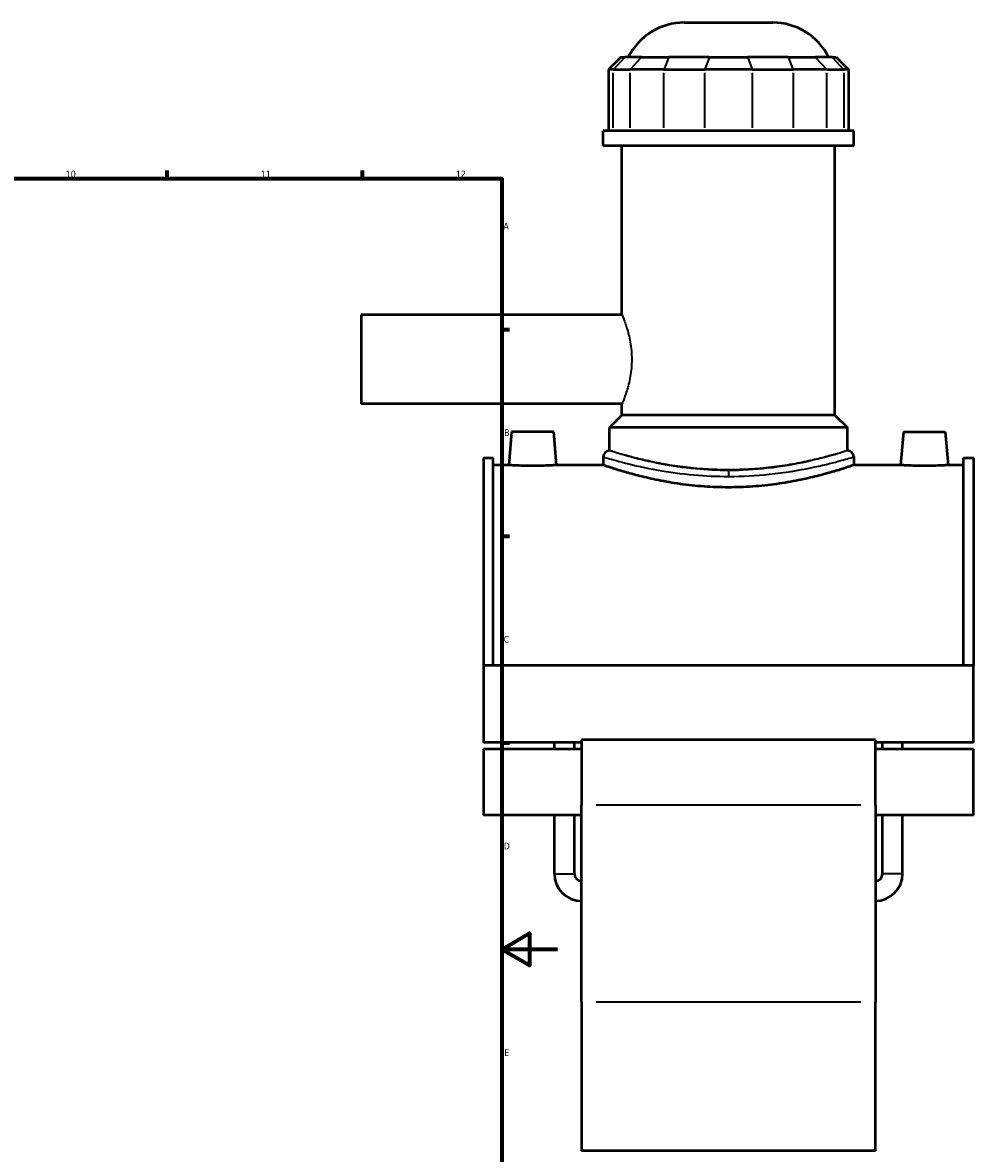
# Model space of a CAD drawing. Header units: millimetres. Extents: x -270 to 990, y -132 to 1191.
# Tile 6 of 7: x 649 to 990, y 224 to 630. Entities that reach past the tile are written whole.
import ezdxf

# ---------------------------------------------------------------- set-up
doc = ezdxf.new("R2010")
doc.units = ezdxf.units.MM
for name, color, linetype, lineweight in [('Border (ANSI)', 7, 'Continuous', 70), ('Visible (ANSI)', 7, 'Continuous', 50), ('Visible Narrow (ANSI)', 7, 'Continuous', 35)]:
    doc.layers.add(name, color=color, linetype=linetype, lineweight=lineweight)
doc.styles.add('Note Text (ANSI)', font='tahoma.ttf')

# ---------------------------------------------------------------- blocks, each defined once
blk = doc.blocks.new('Borders Default Border')
at = {"layer": 'Border (ANSI)'}
for p, q in [((700.83, 574), (700.83, 576.8)), ((770.92, 574), (770.92, 576.8)), ((821, 519.75), (823.8, 519.75)), ((821, 445.5), (823.8, 445.5)), ((821, 371.25), (823.8, 371.25))]:
    blk.add_line(p, q, dxfattribs=at)
at = {"layer": 'Border (ANSI)', "flags": 128}
for points in [[(20, 20), (20, 574), (821, 574), (821, 20), (20, 20)], [(841, 297), (821, 297), (831, 302.77), (831, 291.23), (821, 297)]]:
    blk.add_lwpolyline(points, dxfattribs=at)
at = {"layer": 'Border (ANSI)', "color": 5, "true_color": 0x0000ff, "char_height": 2.4, "attachment_point": 7, "style": 'Note Text (ANSI)'}
for s, insert in [('10', (664.35, 574.35)), ('11', (734.43, 574.4)), ('12', (804.52, 574.4)), ('A', (821.58, 555.68)), ('B', (821.87, 481.43)), ('C', (821.71, 407.13)), ('D', (821.72, 332.93)), ('E', (821.91, 258.68))]:
    blk.add_mtext(s, dxfattribs=dict(at, insert=insert))

msp = doc.modelspace()

# ---------------------------------------------------------------- linework, layer by layer
at = {"layer": 'Visible (ANSI)'}
for p, q in [((886.55, 629.99), (918.35, 629.99)), ((863.8, 617.6), (859.3, 613.1)), ((863.8, 617.6), (865.17, 617.6)), ((871.22, 617.6), (865.17, 617.6)), ((871.22, 617.6), (880.96, 617.6)), ((895.56, 617.6), (880.96, 617.6)), ((895.56, 617.6), (909.34, 617.6)), ((923.94, 617.6), (909.34, 617.6)), ((923.94, 617.6), (933.68, 617.6)), ((939.72, 617.6), (933.68, 617.6)), ((939.72, 617.6), (941.09, 617.6)), ((941.09, 617.6), (945.59, 613.1)), ((861.01, 613.1), (859.3, 613.1)), ((859.3, 613.1), (859.3, 591.05)), ((861.01, 613.1), (867.06, 613.1)), ((879.24, 613.1), (867.06, 613.1)), ((879.24, 613.1), (893.84, 613.1)), ((911.06, 613.1), (893.84, 613.1)), ((911.06, 613.1), (925.66, 613.1)), ((937.83, 613.1), (925.66, 613.1)), ((937.83, 613.1), (943.88, 613.1)), ((945.59, 613.1), (943.88, 613.1)), ((945.59, 613.1), (945.59, 591.05)), ((947.45, 591.05), (857.45, 591.05)), ((857.45, 585.74), (857.45, 591.05)), ((947.45, 585.74), (947.45, 591.05)), ((947.45, 585.74), (857.45, 585.74)), ((864.2, 524.99), (864.2, 585.74)), ((940.7, 488.99), (940.7, 585.74)), ((770.45, 524.99), (770.45, 492.99)), ((864.2, 524.99), (770.45, 524.99)), ((864.2, 492.99), (770.45, 492.99)), ((864.2, 488.99), (864.2, 492.99)), ((864.2, 488.99), (859.7, 484.49)), ((940.7, 488.99), (864.2, 488.99)), ((940.7, 488.99), (945.2, 484.49)), ((945.2, 484.49), (859.7, 484.49)), ((859.7, 476.21), (859.7, 484.49)), ((945.2, 476.21), (945.2, 484.49)), ((824.55, 482.99), (823.5, 470.99)), ((839.55, 482.99), (824.55, 482.99)), ((839.55, 482.99), (840.6, 470.99)), ((965.35, 482.99), (964.3, 470.99)), ((965.35, 482.99), (980.35, 482.99)), ((980.35, 482.99), (981.4, 470.99)), ((814.45, 473.6), (814.45, 398.97)), ((814.45, 473.6), (817.97, 473.6)), ((817.97, 398.97), (817.97, 473.6)), ((857.45, 473.96), (857.45, 470.99)), ((947.45, 473.96), (947.45, 470.99)), ((986.93, 398.97), (986.93, 473.6)), ((986.93, 473.6), (990.45, 473.6)), ((990.45, 473.6), (990.45, 398.97)), ((823.5, 470.99), (817.97, 470.99)), ((857.45, 470.99), (840.6, 470.99)), ((964.3, 470.99), (947.45, 470.99)), ((986.93, 470.99), (981.4, 470.99)), ((814.45, 398.97), (814.45, 371.28)), ((990.45, 398.97), (814.45, 398.97)), ((990.45, 371.28), (990.45, 398.97)), ((849.65, 371.28), (814.45, 371.28)), ((839.89, 368.87), (839.89, 371.28)), ((847.09, 368.87), (847.09, 371.28)), ((849.65, 372.24), (849.65, 348.8)), ((955.25, 372.24), (849.65, 372.24)), ((955.25, 348.8), (955.25, 372.24)), ((990.45, 371.28), (955.25, 371.28)), ((957.81, 368.87), (957.81, 371.28)), ((965.01, 368.87), (965.01, 371.28)), ((814.45, 368.87), (814.45, 345.16)), ((849.65, 368.87), (814.45, 368.87)), ((990.45, 368.87), (955.25, 368.87)), ((990.45, 345.16), (990.45, 368.87)), ((849.65, 278.03), (849.65, 348.8)), ((955.25, 348.8), (955.25, 278.03)), ((849.65, 345.16), (814.45, 345.16)), ((839.89, 324.15), (839.89, 345.16)), ((847.09, 324.15), (847.09, 345.16)), ((990.45, 345.16), (955.25, 345.16)), ((957.81, 324.15), (957.81, 345.16)), ((965.01, 324.15), (965.01, 345.16)), ((849.65, 278.03), (849.65, 224.61)), ((955.25, 224.61), (955.25, 278.03)), ((955.25, 224.61), (849.65, 224.61))]:
    msp.add_line(p, q, dxfattribs=at)
for centre, radius, start, end in [((886.55, 607.49), 22.5, 90, 153.2991), ((918.35, 607.49), 22.5, 26.7009, 90), ((859.7, 473.96), 2.25, 90, 180), ((945.2, 473.96), 2.25, 0, 90), ((849.65, 324.15), 9.76, 180, 270), ((849.65, 324.15), 2.56, 180, 270), ((955.25, 324.15), 9.76, 270, 0), ((955.25, 324.15), 2.56, 270, 0)]:
    msp.add_arc(centre, radius, start, end, dxfattribs=at)
for points, knots in [([(832.05, 470.71), (830.97, 470.71), (829.83, 470.72), (827.72, 470.78), (826.76, 470.81), (825.24, 470.88), (824.58, 470.92), (823.71, 470.98), (823.5, 470.99), (823.5, 470.99)], [2.581013, 2.581013, 2.581013, 2.581013, 2.903746, 2.903746, 3.226479, 3.226479, 3.548999, 3.548999, 3.87152, 3.87152, 3.87152, 3.87152]), ([(840.6, 470.99), (840.6, 470.99), (840.38, 470.98), (839.51, 470.92), (838.86, 470.88), (837.34, 470.81), (836.38, 470.78), (834.27, 470.72), (833.12, 470.71), (832.05, 470.71)], [6.452533, 6.452533, 6.452533, 6.452533, 6.775053, 6.775053, 7.097574, 7.097574, 7.420306, 7.420306, 7.743039, 7.743039, 7.743039, 7.743039]), ([(902.45, 462.99), (899.6, 462.99), (896.66, 463.09), (890.82, 463.5), (887.93, 463.81), (882.39, 464.59), (879.75, 465.05), (874.86, 466.03), (872.61, 466.55), (868.64, 467.55), (866.78, 468.06), (863.48, 469.02), (862.05, 469.47), (859.75, 470.21), (858.87, 470.5), (857.72, 470.89), (857.45, 470.99), (857.45, 470.99)], [0, 0, 0, 0, 0.855423, 0.855423, 1.710845, 1.710845, 2.566268, 2.566268, 3.421691, 3.421691, 4.276655, 4.276655, 5.13162, 5.13162, 5.986585, 5.986585, 6.84155, 6.84155, 6.84155, 6.84155]), ([(947.45, 470.99), (947.45, 470.99), (947.17, 470.89), (946.02, 470.5), (945.15, 470.21), (942.84, 469.47), (941.41, 469.02), (938.12, 468.06), (936.25, 467.55), (932.28, 466.55), (930.04, 466.03), (925.15, 465.05), (922.5, 464.59), (916.97, 463.81), (914.07, 463.5), (908.24, 463.09), (905.3, 462.99), (902.45, 462.99)], [20.524649, 20.524649, 20.524649, 20.524649, 21.379614, 21.379614, 22.234578, 22.234578, 23.089543, 23.089543, 23.944508, 23.944508, 24.79993, 24.79993, 25.655353, 25.655353, 26.510776, 26.510776, 27.366198, 27.366198, 27.366198, 27.366198]), ([(972.85, 470.71), (971.77, 470.71), (970.63, 470.72), (968.52, 470.78), (967.56, 470.81), (966.04, 470.88), (965.38, 470.92), (964.51, 470.98), (964.3, 470.99), (964.3, 470.99)], [0, 0, 0, 0, 0.322733, 0.322733, 0.645466, 0.645466, 0.967986, 0.967986, 1.290507, 1.290507, 1.290507, 1.290507]), ([(981.4, 470.99), (981.4, 470.99), (981.18, 470.98), (980.31, 470.92), (979.66, 470.88), (978.14, 470.81), (977.18, 470.78), (975.07, 470.72), (973.92, 470.71), (972.85, 470.71)], [3.87152, 3.87152, 3.87152, 3.87152, 4.19404, 4.19404, 4.51656, 4.51656, 4.839293, 4.839293, 5.162026, 5.162026, 5.162026, 5.162026])]:
    msp.add_open_spline(points, degree=3, knots=knots, dxfattribs=at)
at = {"layer": 'Visible Narrow (ANSI)'}
for p, q in [((864.96, 617.37), (861.22, 613.32)), ((871.01, 617.37), (867.27, 613.32)), ((880.87, 617.37), (879.32, 613.32)), ((895.47, 617.37), (893.92, 613.32)), ((909.42, 617.37), (910.97, 613.32)), ((924.02, 617.37), (925.57, 613.32)), ((933.88, 617.37), (937.63, 613.32)), ((939.93, 617.37), (943.67, 613.32)), ((861.01, 592.15), (861.01, 612)), ((867.06, 612), (867.06, 592.15)), ((879.24, 592.15), (879.24, 612)), ((893.84, 612), (893.84, 592.15)), ((911.06, 592.15), (911.06, 612)), ((925.66, 612), (925.66, 592.15)), ((937.83, 592.15), (937.83, 612)), ((943.88, 612), (943.88, 592.15)), ((902.45, 469.01), (902.45, 467.07)), ((949.97, 348.8), (854.93, 348.8)), ((839.93, 324.15), (847.04, 324.15)), ((964.96, 324.15), (957.85, 324.15)), ((949.97, 278.03), (854.93, 278.03))]:
    msp.add_line(p, q, dxfattribs=at)
for points, knots in [([(864.2, 524.99), (864.2, 524.99), (864.24, 524.89), (864.41, 524.48), (864.54, 524.17), (864.86, 523.35), (865.05, 522.84), (865.47, 521.67), (865.69, 521.01), (866.35, 518.9), (866.82, 517.11), (867.34, 514.16), (867.47, 513.14), (867.66, 511.06), (867.7, 510.01), (867.7, 508.99)], [7.331437, 7.331437, 7.331437, 7.331437, 7.636726, 7.636726, 7.942015, 7.942015, 8.247303, 8.247303, 8.552592, 8.552592, 9.163921, 9.163921, 9.469585, 9.469585, 9.77525, 9.77525, 9.77525, 9.77525]), ([(867.7, 508.99), (867.7, 507.97), (867.66, 506.92), (867.47, 504.84), (867.34, 503.82), (866.82, 500.87), (866.35, 499.08), (865.69, 496.97), (865.47, 496.31), (865.05, 495.14), (864.86, 494.63), (864.54, 493.81), (864.41, 493.5), (864.24, 493.09), (864.2, 492.99), (864.2, 492.99)], [0, 0, 0, 0, 0.305664, 0.305664, 0.611329, 0.611329, 1.222658, 1.222658, 1.527946, 1.527946, 1.833235, 1.833235, 2.138524, 2.138524, 2.443812, 2.443812, 2.443812, 2.443812]), ([(902.45, 469.06), (898.47, 469.06), (894.48, 469.26), (886.27, 470.03), (882.1, 470.66), (874.03, 472.2), (870.28, 473.12), (864.17, 474.79), (861.91, 475.5), (860.04, 476.1), (859.7, 476.21), (859.7, 476.21)], [13.673327, 13.673327, 13.673327, 13.673327, 14.88163, 14.88163, 16.27561, 16.27561, 17.878844, 17.878844, 19.566442, 19.566442, 20.509994, 20.509994, 20.509994, 20.509994]), ([(945.2, 476.21), (945.2, 476.21), (944.94, 476.13), (943.85, 475.79), (943.02, 475.53), (940.83, 474.89), (939.47, 474.51), (936.34, 473.68), (934.56, 473.23), (930.79, 472.37), (928.66, 471.92), (924.01, 471.07), (921.49, 470.67), (916.23, 470.01), (913.48, 469.74), (907.94, 469.39), (905.15, 469.3), (902.45, 469.3), (899.74, 469.3), (896.95, 469.39), (891.41, 469.74), (888.67, 470.01), (883.41, 470.67), (880.89, 471.07), (876.24, 471.92), (874.11, 472.37), (870.33, 473.23), (868.56, 473.68), (865.43, 474.51), (864.07, 474.89), (861.88, 475.53), (861.05, 475.79), (859.96, 476.13), (859.7, 476.21), (859.7, 476.21)], [19.46803, 19.46803, 19.46803, 19.46803, 20.279049, 20.279049, 21.090069, 21.090069, 21.901089, 21.901089, 22.712108, 22.712108, 23.523424, 23.523424, 24.334741, 24.334741, 25.146057, 25.146057, 25.957373, 25.957373, 25.957373, 26.768689, 26.768689, 27.580005, 27.580005, 28.391321, 28.391321, 29.202637, 29.202637, 30.013657, 30.013657, 30.824677, 30.824677, 31.635696, 31.635696, 32.446716, 32.446716, 32.446716, 32.446716]), ([(945.2, 476.21), (945.2, 476.21), (945.08, 476.17), (944.19, 475.88), (942.5, 475.33), (937.53, 473.9), (934.35, 473.04), (926.46, 471.29), (921.62, 470.42), (911.94, 469.34), (907.19, 469.06), (902.45, 469.06)], [34.183327, 34.183327, 34.183327, 34.183327, 34.727508, 34.727508, 36.357811, 36.357811, 37.894326, 37.894326, 39.579723, 39.579723, 41.019982, 41.019982, 41.019982, 41.019982]), ([(857.45, 473.96), (857.45, 473.96), (857.81, 473.85), (859.78, 473.26), (862.16, 472.56), (868.58, 470.93), (872.54, 470.01), (881.03, 468.5), (885.42, 467.88), (894.06, 467.12), (898.26, 466.93), (902.45, 466.93)], [-20.509994, -20.509994, -20.509994, -20.509994, -19.566442, -19.566442, -17.878844, -17.878844, -16.27561, -16.27561, -14.88163, -14.88163, -13.673327, -13.673327, -13.673327, -13.673327]), ([(902.45, 466.93), (907.44, 466.93), (912.44, 467.21), (922.63, 468.27), (927.72, 469.13), (936.03, 470.84), (939.38, 471.68), (944.61, 473.1), (946.38, 473.64), (947.33, 473.92), (947.45, 473.96), (947.45, 473.96)], [-41.019982, -41.019982, -41.019982, -41.019982, -39.579723, -39.579723, -37.894326, -37.894326, -36.357811, -36.357811, -34.727508, -34.727508, -34.183327, -34.183327, -34.183327, -34.183327])]:
    msp.add_open_spline(points, degree=3, knots=knots, dxfattribs=at)

# ---------------------------------------------------------------- block references
msp.add_blockref('Borders Default Border', (0, 0))

doc.saveas('drawing.dxf')
